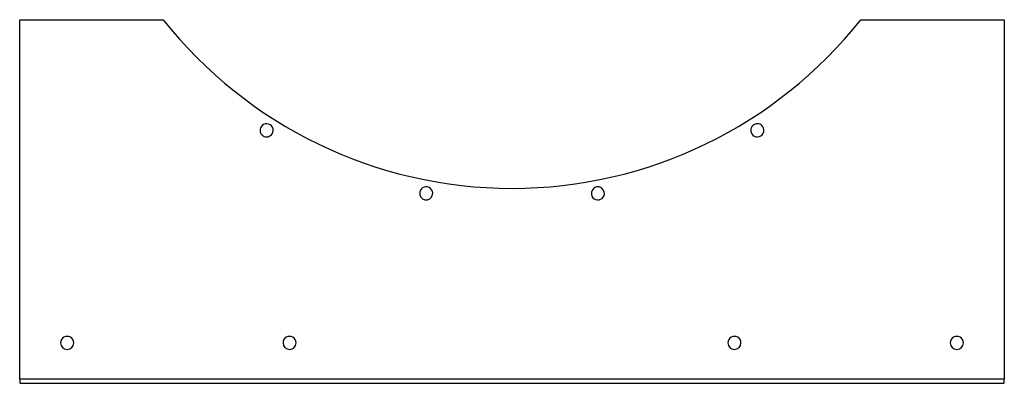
# Model space of a CAD drawing. Header units: millimetres. Extents: x -487 to 487, y -180 to 180.
import ezdxf

# ---------------------------------------------------------------- set-up
doc = ezdxf.new("R2010")
doc.units = ezdxf.units.MM
doc.layers.add('HIDDEN', color=7, linetype='Continuous')
doc.layers.add('THICK', color=7, linetype='Continuous')

msp = doc.modelspace()

# ---------------------------------------------------------------- linework, layer by layer
at = {"layer": 'HIDDEN'}
for p, q in [((-487, 180), (-487, 180)), ((-345.07, 180), (-345.07, 180)), ((345.07, 180), (345.07, 180)), ((487, 180), (487, 180)), ((-487, -176), (-487, -176)), ((-487, -180), (-487, -180)), ((487, -176), (487, -176)), ((487, -180), (487, -180))]:
    msp.add_line(p, q, dxfattribs=at)
at = {"layer": 'THICK'}
for p, q in [((-487, -176), (-487, 180)), ((-487, 180), (-345.07, 180)), ((345.07, 180), (487, 180)), ((487, 180), (487, -176)), ((-487, -176), (-487, -180)), ((487, -176), (-487, -176)), ((-487, -180), (487, -180)), ((487, -180), (487, -176))]:
    msp.add_line(p, q, dxfattribs=at)
for centre, radius, start, end in [((0, 453), 440, 218.34936, 321.65067), ((-242.73, 70.52), 6.5, 147.6, 327.59998), ((-242.73, 70.52), 6.5, 327.59998, 147.6), ((242.73, 70.52), 6.5, 32.40002, 212.4), ((242.73, 70.52), 6.5, 212.4, 32.40002), ((-84.88, 8.02), 6.5, 349.19997, 169.19999), ((84.88, 8.02), 6.5, 10.80003, 190.80001), ((-84.88, 8.02), 6.5, 169.19999, 349.19997), ((84.88, 8.02), 6.5, 190.80001, 10.80003), ((-440, -140), 6.5, 0, 180.00002), ((-220, -140), 6.5, 0, 180.00002), ((220, -140), 6.5, 0, 180.00002), ((440, -140), 6.5, 0, 180.00002), ((-440, -140), 6.5, 180.00002, 0), ((-220, -140), 6.5, 180.00002, 0), ((220, -140), 6.5, 180.00002, 0), ((440, -140), 6.5, 180.00002, 0)]:
    msp.add_arc(centre, radius, start, end, dxfattribs=at)

doc.saveas('drawing.dxf')
